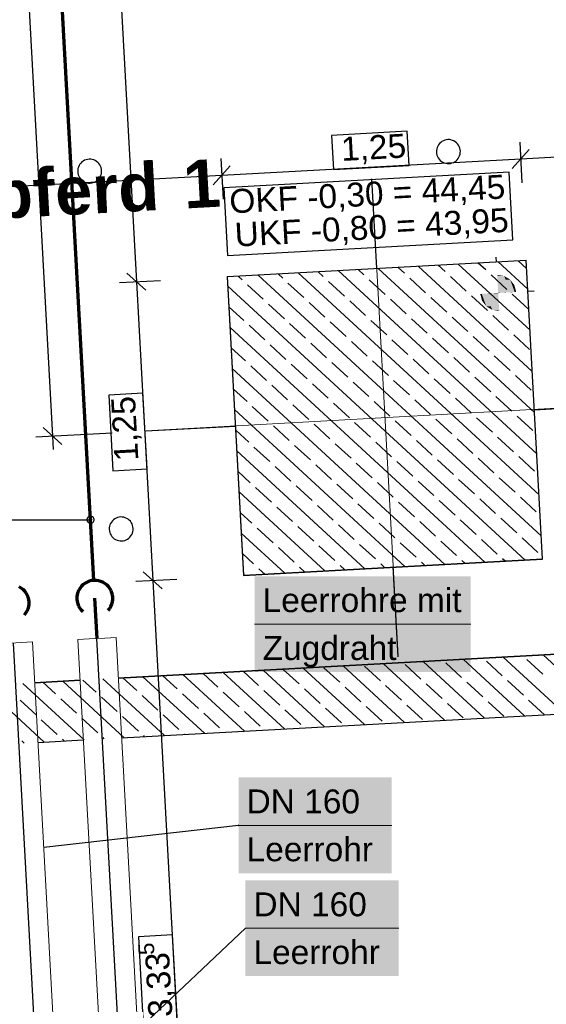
# Model space of a CAD drawing. Extents: x -779 to 790, y -208 to 633.
# Tile 130 of 232: x -186 to -142, y 259 to 341. Entities that reach past the tile are written whole.
import ezdxf
from ezdxf.lldxf.tags import DXFTag

# ---------------------------------------------------------------- set-up
doc = ezdxf.new("R2010")
doc.units = 0
doc.layers.get('0').update_dxf_attribs({"lineweight": 25})
for name, color, linetype, lineweight, true_color in [('01 Höhen im Gebäude - Basis', 7, 'Continuous', 25, 0x848484), ('01 Höhen im Gebäude - Basis-gefuellt', 7, 'Continuous', 35, 0xfefefe), ('01AFU Allgemein Bemaßung-A07F5V4RWF', 7, 'Continuous', 25, 0x848484), ('02 Raster Bemaßung', 7, 'Continuous', 25, 0x848484), ('02 Raster Gebäude-A07F5V4QWF', 7, 'Continuous', 25, 0x848484), ('20 Fundament-A07F5V4OWF', 7, 'Continuous', 25, 0x848484), ('20 Magerbeton Bohrungen', 7, 'Continuous', 25, 0x848484), ('20 Räume Innen', 9, 'Continuous', 25, 0x808080), ('20 Wasserbecken', 7, 'Continuous', 25, 0x848484), ('ELT Leerrohre', 1, 'Continuous', 35, 0xff0000), ('S_Mass', 150, 'Continuous', 25, 0x007fff), ('S_Schmutzwasser_Grundleitung', 7, 'Continuous', 70, 0x7f5f00), ('X_Mass', 150, 'Continuous', 25, 0x007fff)]:
    doc.layers.add(name, color=color, linetype=linetype, lineweight=lineweight, true_color=true_color)
doc.layers.add('02 Raster Gebäude-A07F5V53WF', color=7, linetype='Continuous', lineweight=13)
doc.styles.get("Standard").update_dxf_attribs({"font": 'arial.ttf'})
tags = doc.linetypes.add('Strichlinie eng', pattern=[0.115, 0.075, -0.04]).pattern_tags.tags
tags[6:7] = [DXFTag(74, 4), DXFTag(75, 0), DXFTag(340, '0'), DXFTag(46, 1.0), DXFTag(50, 0.0), DXFTag(44, 0.0), DXFTag(45, 0.0)]
tags[4:5] = [DXFTag(74, 4), DXFTag(75, 0), DXFTag(340, '0'), DXFTag(46, 1.0), DXFTag(50, 0.0), DXFTag(44, 0.0), DXFTag(45, 0.0)]
tags = doc.linetypes.add('Strichpunkt', pattern=[1, 0.5, -0.25, 0, -0.25]).pattern_tags.tags
tags[10:11] = [DXFTag(74, 4), DXFTag(75, 0), DXFTag(340, '0'), DXFTag(46, 1.0), DXFTag(50, 0.0), DXFTag(44, 0.0), DXFTag(45, 0.0)]
tags[8:9] = [DXFTag(74, 4), DXFTag(75, 0), DXFTag(340, '0'), DXFTag(46, 1.0), DXFTag(50, 0.0), DXFTag(44, 0.0), DXFTag(45, 0.0)]
tags[6:7] = [DXFTag(74, 4), DXFTag(75, 0), DXFTag(340, '0'), DXFTag(46, 1.0), DXFTag(50, 0.0), DXFTag(44, 0.0), DXFTag(45, 0.0)]
tags[4:5] = [DXFTag(74, 4), DXFTag(75, 0), DXFTag(340, '0'), DXFTag(46, 1.0), DXFTag(50, 0.0), DXFTag(44, 0.0), DXFTag(45, 0.0)]
tags = doc.linetypes.add('STRICHPUNKT2', pattern=[12.7, 6.35, -3.175, 0, -3.175]).pattern_tags.tags
tags[10:11] = [DXFTag(74, 4), DXFTag(75, 0), DXFTag(340, '0'), DXFTag(46, 0.0), DXFTag(50, 0.0), DXFTag(44, 0.0), DXFTag(45, 0.0)]
tags[8:9] = [DXFTag(74, 4), DXFTag(75, 0), DXFTag(340, '0'), DXFTag(46, 0.0), DXFTag(50, 0.0), DXFTag(44, 0.0), DXFTag(45, 0.0)]
tags[6:7] = [DXFTag(74, 4), DXFTag(75, 0), DXFTag(340, '0'), DXFTag(46, 0.0), DXFTag(50, 0.0), DXFTag(44, 0.0), DXFTag(45, 0.0)]
tags[4:5] = [DXFTag(74, 4), DXFTag(75, 0), DXFTag(340, '0'), DXFTag(46, 0.0), DXFTag(50, 0.0), DXFTag(44, 0.0), DXFTag(45, 0.0)]
tags = doc.linetypes.add('Wipeout_Contour-A07F5V4SWF', pattern=[1, 0, -1]).pattern_tags.tags
tags[6:7] = [DXFTag(74, 4), DXFTag(75, 0), DXFTag(340, '0'), DXFTag(46, 1.0), DXFTag(50, 0.0), DXFTag(44, 0.0), DXFTag(45, 0.0)]
tags[4:5] = [DXFTag(74, 4), DXFTag(75, 0), DXFTag(340, '0'), DXFTag(46, 1.0), DXFTag(50, 0.0), DXFTag(44, 0.0), DXFTag(45, 0.0)]

# ---------------------------------------------------------------- blocks, each defined once
blk = doc.blocks.new('Referenz-A07F5V4VWF', base_point=(-401.415, -176.34))
at = {"color": 0, "linetype": 'ByBlock', "lineweight": -2, "ltscale": 12.5}
for p, q in [((-168.513, 319.598), (-168.524, 319.597)), ((-168.524, 319.597), (-167.158, 294.63)), ((-167.158, 294.63), (-142.192, 295.996)), ((-142.192, 295.996), (-142.194, 296.027)), ((-177.627, 286.044), (-133.893, 288.437)), ((-133.893, 288.437), (-177.627, 286.044)), ((-140.955, 288.051), (-177.627, 286.044)), ((-184.608, 285.662), (-180.823, 285.869)), ((-180.823, 285.869), (-184.608, 285.662)), ((-180.823, 285.869), (-184.608, 285.662)), ((-177.353, 281.051), (-135.688, 283.331)), ((-184.333, 280.669), (-180.548, 280.876))]:
    blk.add_line(p, q, dxfattribs=at)
at = {"layer": '01 Höhen im Gebäude - Basis', "color": 0, "linetype": 'Wipeout_Contour-A07F5V4SWF', "lineweight": -2, "ltscale": 1.625}
for p, q in [((-144.996, 328.337), (-168.822, 327.033)), ((-144.687, 322.688), (-144.996, 328.337)), ((-168.822, 327.033), (-168.513, 321.384)), ((-168.513, 321.384), (-144.687, 322.688))]:
    blk.add_line(p, q, dxfattribs=at)
at = {"layer": '01 Höhen im Gebäude - Basis', "color": 0, "lineweight": -2}
for p, q in [((-146.042, 320.854), (-146.063, 321.238)), ((-143.409, 318.379), (-142.903, 318.406))]:
    blk.add_line(p, q, dxfattribs=at)
at = {"layer": '01 Höhen im Gebäude - Basis-gefuellt', "color": 0}
for points in [[(-145.959, 319.737), (-145.981, 319.737), (-145.981, 319.74)], [(-145.899, 318.242), (-145.959, 319.737), (-145.981, 319.737)], [(-145.345, 318.273), (-145.9, 318.273), (-145.959, 319.737)], [(-145.401, 319.658), (-145.926, 319.658), (-145.959, 319.737)], [(-145.345, 318.273), (-145.401, 319.658), (-145.926, 319.658)], [(-144.855, 318.299), (-145.346, 318.299), (-145.401, 319.658)], [(-144.898, 319.359), (-145.281, 319.359), (-145.401, 319.658)], [(-144.855, 318.299), (-144.898, 319.359), (-145.281, 319.359)], [(-144.523, 318.318), (-144.855, 318.318), (-144.898, 319.359)], [(-144.546, 318.891), (-144.729, 318.891), (-144.898, 319.359)], [(-144.523, 318.318), (-144.546, 318.891), (-144.729, 318.891)], [(-144.401, 318.324), (-144.523, 318.324), (-144.546, 318.891)], [(-147.274, 318.16), (-147.397, 318.16), (-147.275, 318.167)], [(-147.251, 317.593), (-147.274, 318.16), (-147.397, 318.16)], [(-146.942, 318.167), (-147.275, 318.167), (-146.943, 318.185)], [(-147.068, 317.593), (-147.251, 317.593), (-147.275, 318.167)], [(-146.9, 317.125), (-146.942, 318.167), (-147.275, 318.167)], [(-146.451, 318.185), (-146.943, 318.185), (-146.452, 318.212)], [(-146.516, 317.125), (-146.9, 317.125), (-146.943, 318.185)], [(-146.396, 316.827), (-146.451, 318.185), (-146.943, 318.185)], [(-145.898, 318.212), (-146.452, 318.212), (-145.899, 318.242)], [(-145.872, 316.827), (-146.396, 316.827), (-146.452, 318.212)], [(-145.838, 316.747), (-145.898, 318.212), (-146.452, 318.212)], [(-145.899, 318.242), (-145.345, 318.273), (-145.9, 318.273)], [(-145.817, 316.747), (-145.838, 316.747), (-145.899, 318.242)], [(-145.345, 318.273), (-144.855, 318.299), (-145.346, 318.299)], [(-144.855, 318.299), (-144.523, 318.318), (-144.855, 318.318)], [(-144.523, 318.318), (-144.401, 318.324), (-144.523, 318.324)], [(-146.9, 317.125), (-147.068, 317.593), (-147.251, 317.593)], [(-146.396, 316.827), (-146.516, 317.125), (-146.9, 317.125)], [(-145.838, 316.747), (-145.872, 316.827), (-146.396, 316.827)], [(-145.817, 316.744), (-145.817, 316.747), (-145.838, 316.747)]]:
    blk.add_solid(points, dxfattribs=at)
at = {"layer": '01AFU Allgemein Bemaßung-A07F5V4RWF', "color": 0, "lineweight": -2}
for p, q in [((-180.453, 398.509), (-176.113, 319.182)), ((-85.06, 332.663), (-144.022, 329.437)), ((-144.73, 328.647), (-143.314, 330.227)), ((-144.099, 330.841), (-143.913, 327.44)), ((-169.065, 329.475), (-168.879, 326.074)), ((-144.022, 329.437), (-168.988, 328.071)), ((-169.696, 327.281), (-168.28, 328.861)), ((-168.988, 328.071), (-213.805, 325.619)), ((-175.323, 318.474), (-176.903, 319.89)), ((-177.517, 319.105), (-174.116, 319.291)), ((-176.113, 319.182), (-174.747, 294.215)), ((-173.957, 293.507), (-175.537, 294.923)), ((-176.151, 294.138), (-172.749, 294.324)), ((-174.747, 294.215), (-171.101, 227.584))]:
    blk.add_line(p, q, dxfattribs=at)
at = {"layer": '01AFU Allgemein Bemaßung-A07F5V4RWF', "color": 0, "linetype": 'Wipeout_Contour-A07F5V4SWF', "lineweight": -2, "ltscale": 1.625}
for p, q in [((-153.497, 331.752), (-159.822, 331.406)), ((-153.341, 328.899), (-153.497, 331.752)), ((-159.822, 331.406), (-159.666, 328.552)), ((-159.666, 328.552), (-153.341, 328.899)), ((-175.574, 309.862), (-178.428, 309.706)), ((-178.428, 309.706), (-178.081, 303.381)), ((-175.228, 303.538), (-175.574, 309.862)), ((-178.081, 303.381), (-175.228, 303.538)), ((-173.097, 264.579), (-175.95, 264.423)), ((-175.95, 264.423), (-175.547, 257.067)), ((-172.694, 257.223), (-173.097, 264.579))]:
    blk.add_line(p, q, dxfattribs=at)
at = {"layer": '02 Raster Bemaßung', "color": 0, "lineweight": -2}
for p, q in [((-188.474, 404.08), (-183.123, 306.277)), ((-184.527, 306.201), (-178.13, 306.551)), ((-183.913, 306.985), (-182.333, 305.569)), ((-183.123, 306.277), (-183.061, 305.154))]:
    blk.add_line(p, q, dxfattribs=at)
at = {"layer": '02 Raster Gebäude-A07F5V4QWF', "color": 0, "linetype": 'Strichpunkt', "lineweight": -2, "ltscale": 0.405}
for p, q in [((-156.043, 320.307), (-156.451, 327.769)), ((-142.867, 308.48), (-135.385, 308.889)), ((-175.331, 306.704), (-167.83, 307.114)), ((-154.265, 287.824), (-154.677, 295.344))]:
    blk.add_line(p, q, dxfattribs=at)
at = {"layer": '20 Fundament-A07F5V4OWF', "color": 0, "lineweight": -2}
for p, q in [((-157.113, 319.749), (-157.597, 320.195)), ((-142.862, 308.24), (-155.926, 320.287)), ((-153.721, 319.886), (-154.255, 320.378)), ((-143.05, 311.679), (-152.583, 320.469)), ((-150.329, 320.024), (-150.912, 320.561)), ((-143.238, 315.117), (-149.241, 320.652)), ((-146.938, 320.161), (-147.57, 320.744)), ((-143.427, 318.556), (-145.898, 320.835)), ((-143.546, 320.298), (-144.227, 320.927)), ((-168.513, 319.598), (-168.524, 319.597)), ((-168.524, 319.597), (-167.158, 294.63)), ((-167.288, 319.337), (-167.624, 319.646)), ((-142.298, 297.925), (-165.953, 319.738)), ((-163.897, 319.474), (-164.282, 319.829)), ((-142.486, 301.363), (-162.611, 319.921)), ((-160.505, 319.611), (-160.939, 320.012)), ((-142.674, 304.802), (-159.268, 320.104)), ((-151.957, 318.259), (-153.28, 319.479)), ((-148.565, 318.396), (-149.888, 319.617)), ((-145.173, 318.534), (-146.497, 319.754)), ((-143.66, 295.916), (-168.481, 318.804)), ((-165.524, 317.709), (-166.847, 318.93)), ((-162.132, 317.847), (-163.455, 319.067)), ((-158.74, 317.984), (-160.064, 319.205)), ((-155.348, 318.122), (-156.672, 319.342)), ((-153.584, 316.494), (-154.907, 317.715)), ((-150.192, 316.632), (-151.516, 317.852)), ((-146.8, 316.769), (-148.124, 317.99)), ((-143.409, 316.907), (-144.732, 318.127)), ((-167.151, 315.945), (-168.387, 317.084)), ((-163.759, 316.082), (-165.083, 317.303)), ((-160.367, 316.22), (-161.691, 317.44)), ((-156.976, 316.357), (-158.299, 317.577)), ((-151.819, 314.867), (-153.143, 316.088)), ((-148.427, 315.005), (-149.751, 316.225)), ((-145.036, 315.142), (-146.359, 316.363)), ((-147.002, 295.733), (-168.293, 315.365)), ((-165.386, 314.318), (-166.71, 315.538)), ((-161.995, 314.455), (-163.318, 315.675)), ((-158.603, 314.592), (-159.926, 315.813)), ((-155.211, 314.73), (-156.534, 315.95)), ((-150.055, 313.24), (-151.378, 314.461)), ((-146.663, 313.378), (-147.986, 314.598)), ((-143.271, 313.515), (-144.595, 314.735)), ((-167.014, 312.553), (-168.199, 313.646)), ((-163.622, 312.69), (-164.945, 313.911)), ((-160.23, 312.828), (-161.553, 314.048)), ((-156.838, 312.965), (-158.162, 314.186)), ((-153.446, 313.103), (-154.77, 314.323)), ((-148.29, 311.613), (-149.614, 312.833)), ((-144.898, 311.75), (-146.222, 312.971)), ((-165.249, 310.926), (-166.572, 312.146)), ((-161.857, 311.063), (-163.181, 312.284)), ((-158.465, 311.201), (-159.789, 312.421)), ((-155.074, 311.338), (-156.397, 312.558)), ((-151.682, 311.476), (-153.005, 312.696)), ((-150.345, 295.55), (-168.104, 311.926)), ((-146.525, 309.986), (-147.849, 311.206)), ((-143.134, 310.123), (-144.457, 311.344)), ((-163.484, 309.299), (-164.808, 310.519)), ((-160.093, 309.436), (-161.416, 310.656)), ((-156.701, 309.574), (-158.024, 310.794)), ((-153.309, 309.711), (-154.632, 310.931)), ((-149.917, 309.848), (-151.241, 311.069)), ((-166.876, 309.161), (-168.01, 310.207)), ((-144.761, 308.359), (-146.084, 309.579)), ((-165.111, 307.534), (-166.435, 308.754)), ((-161.72, 307.672), (-163.043, 308.892)), ((-158.328, 307.809), (-159.651, 309.029)), ((-154.936, 307.946), (-156.26, 309.167)), ((-151.544, 308.084), (-152.868, 309.304)), ((-148.153, 308.221), (-149.476, 309.442)), ((-153.687, 295.367), (-167.916, 308.488)), ((-142.996, 306.731), (-144.32, 307.952)), ((-163.347, 305.907), (-164.67, 307.127)), ((-159.955, 306.044), (-161.279, 307.265)), ((-156.563, 306.182), (-157.887, 307.402)), ((-153.172, 306.319), (-154.495, 307.54)), ((-149.78, 306.457), (-151.103, 307.677)), ((-146.388, 306.594), (-147.711, 307.814)), ((-166.739, 305.77), (-167.822, 306.769)), ((-144.623, 304.967), (-145.947, 306.187)), ((-164.974, 304.142), (-166.298, 305.363)), ((-161.582, 304.28), (-162.906, 305.5)), ((-158.191, 304.417), (-159.514, 305.638)), ((-154.799, 304.555), (-156.122, 305.775)), ((-151.407, 304.692), (-152.73, 305.912)), ((-148.015, 304.829), (-149.339, 306.05)), ((-157.03, 295.184), (-167.728, 305.049)), ((-142.859, 303.34), (-144.182, 304.56)), ((-163.209, 302.515), (-164.533, 303.736)), ((-159.818, 302.653), (-161.141, 303.873)), ((-156.426, 302.79), (-157.749, 304.01)), ((-153.034, 302.927), (-154.358, 304.148)), ((-149.642, 303.065), (-150.966, 304.285)), ((-146.251, 303.202), (-147.574, 304.423)), ((-166.601, 302.378), (-167.634, 303.33)), ((-161.445, 300.888), (-162.768, 302.108)), ((-158.053, 301.025), (-159.377, 302.246)), ((-154.661, 301.163), (-155.985, 302.383)), ((-151.27, 301.3), (-152.593, 302.521)), ((-147.878, 301.438), (-149.201, 302.658)), ((-144.486, 301.575), (-145.809, 302.795)), ((-160.372, 295.001), (-167.54, 301.611)), ((-164.837, 300.751), (-166.16, 301.971)), ((-159.68, 299.261), (-161.004, 300.481)), ((-156.289, 299.398), (-157.612, 300.619)), ((-152.897, 299.536), (-154.22, 300.756)), ((-149.505, 299.673), (-150.828, 300.893)), ((-146.113, 299.81), (-147.437, 301.031)), ((-142.721, 299.948), (-144.045, 301.168)), ((-166.464, 298.986), (-167.446, 299.892)), ((-163.072, 299.123), (-164.396, 300.344)), ((-157.916, 297.634), (-159.239, 298.854)), ((-154.524, 297.771), (-155.847, 298.991)), ((-151.132, 297.908), (-152.456, 299.129)), ((-147.74, 298.046), (-149.064, 299.266)), ((-144.349, 298.183), (-145.672, 299.404)), ((-163.715, 294.818), (-167.352, 298.172)), ((-164.699, 297.359), (-166.023, 298.579)), ((-161.307, 297.496), (-162.631, 298.717)), ((-156.151, 296.006), (-157.475, 297.227)), ((-152.759, 296.144), (-154.083, 297.364)), ((-149.368, 296.281), (-150.691, 297.502)), ((-145.976, 296.419), (-147.299, 297.639)), ((-142.584, 296.556), (-143.907, 297.776)), ((-166.326, 295.594), (-167.258, 296.453)), ((-162.935, 295.732), (-164.258, 296.952)), ((-159.543, 295.869), (-160.866, 297.089)), ((-167.158, 294.63), (-142.192, 295.996)), ((-155.358, 295.275), (-155.71, 295.6)), ((-152.016, 295.458), (-152.318, 295.737)), ((-148.674, 295.641), (-148.926, 295.874)), ((-145.331, 295.824), (-145.535, 296.012)), ((-142.192, 295.996), (-142.194, 296.027)), ((-167.057, 294.635), (-167.164, 294.734)), ((-165.386, 294.727), (-165.885, 295.187)), ((-162.043, 294.91), (-162.494, 295.325)), ((-158.701, 295.093), (-159.102, 295.462))]:
    blk.add_line(p, q, dxfattribs=at)
at = {"layer": '20 Magerbeton Bohrungen', "color": 0, "lineweight": -2}
for p, q in [((-150.595, 330.904), (-150.701, 330.827)), ((-150.48, 330.966), (-150.595, 330.904)), ((-150.358, 331.013), (-150.48, 330.966)), ((-150.231, 331.044), (-150.358, 331.013)), ((-150.101, 331.058), (-150.231, 331.044)), ((-149.97, 331.054), (-150.101, 331.058)), ((-149.841, 331.034), (-149.97, 331.054)), ((-149.715, 330.997), (-149.841, 331.034)), ((-149.595, 330.944), (-149.715, 330.997)), ((-149.484, 330.876), (-149.595, 330.944)), ((-149.382, 330.794), (-149.484, 330.876)), ((-151.056, 330.149), (-151.059, 330.018)), ((-151.036, 330.278), (-151.056, 330.149)), ((-150.999, 330.403), (-151.036, 330.278)), ((-150.946, 330.523), (-150.999, 330.403)), ((-150.878, 330.635), (-150.946, 330.523)), ((-150.795, 330.736), (-150.878, 330.635)), ((-150.701, 330.827), (-150.795, 330.736)), ((-149.292, 330.699), (-149.382, 330.794)), ((-149.215, 330.593), (-149.292, 330.699)), ((-149.152, 330.478), (-149.215, 330.593)), ((-149.105, 330.356), (-149.152, 330.478)), ((-149.075, 330.229), (-149.105, 330.356)), ((-149.061, 330.099), (-149.075, 330.229)), ((-149.064, 329.968), (-149.061, 330.099)), ((-180.554, 329.264), (-180.66, 329.187)), ((-180.439, 329.327), (-180.554, 329.264)), ((-180.317, 329.374), (-180.439, 329.327)), ((-180.19, 329.405), (-180.317, 329.374)), ((-180.06, 329.418), (-180.19, 329.405)), ((-179.929, 329.415), (-180.06, 329.418)), ((-179.8, 329.395), (-179.929, 329.415)), ((-179.674, 329.358), (-179.8, 329.395)), ((-179.555, 329.305), (-179.674, 329.358)), ((-179.443, 329.237), (-179.555, 329.305)), ((-179.341, 329.154), (-179.443, 329.237)), ((-151.059, 330.018), (-151.046, 329.888)), ((-151.046, 329.888), (-151.015, 329.761)), ((-151.015, 329.761), (-150.968, 329.639)), ((-150.968, 329.639), (-150.905, 329.524)), ((-150.905, 329.524), (-150.828, 329.418)), ((-150.828, 329.418), (-150.738, 329.323)), ((-150.738, 329.323), (-150.636, 329.241)), ((-150.636, 329.241), (-150.525, 329.173)), ((-149.525, 329.213), (-149.42, 329.29)), ((-149.42, 329.29), (-149.325, 329.38)), ((-149.325, 329.38), (-149.243, 329.482)), ((-149.243, 329.482), (-149.174, 329.594)), ((-149.174, 329.594), (-149.121, 329.713)), ((-149.121, 329.713), (-149.084, 329.839)), ((-149.084, 329.839), (-149.064, 329.968)), ((-181.015, 328.509), (-181.018, 328.379)), ((-180.995, 328.639), (-181.015, 328.509)), ((-180.958, 328.764), (-180.995, 328.639)), ((-180.905, 328.884), (-180.958, 328.764)), ((-180.837, 328.995), (-180.905, 328.884)), ((-180.754, 329.097), (-180.837, 328.995)), ((-180.66, 329.187), (-180.754, 329.097)), ((-179.251, 329.06), (-179.341, 329.154)), ((-179.174, 328.954), (-179.251, 329.06)), ((-179.111, 328.839), (-179.174, 328.954)), ((-179.064, 328.717), (-179.111, 328.839)), ((-179.034, 328.59), (-179.064, 328.717)), ((-179.02, 328.46), (-179.034, 328.59)), ((-179.023, 328.329), (-179.02, 328.46)), ((-150.525, 329.173), (-150.405, 329.12)), ((-150.405, 329.12), (-150.28, 329.083)), ((-150.28, 329.083), (-150.15, 329.062)), ((-150.15, 329.062), (-150.02, 329.059)), ((-150.02, 329.059), (-149.889, 329.073)), ((-149.889, 329.073), (-149.762, 329.104)), ((-149.762, 329.104), (-149.64, 329.151)), ((-149.64, 329.151), (-149.525, 329.213)), ((-181.018, 328.379), (-181.005, 328.249)), ((-181.005, 328.249), (-180.974, 328.121)), ((-180.974, 328.121), (-180.927, 327.999)), ((-180.927, 327.999), (-180.864, 327.884)), ((-180.864, 327.884), (-180.787, 327.779)), ((-180.787, 327.779), (-180.697, 327.684)), ((-180.697, 327.684), (-180.595, 327.602)), ((-180.595, 327.602), (-180.484, 327.533)), ((-179.599, 327.511), (-179.484, 327.574)), ((-179.484, 327.574), (-179.379, 327.651)), ((-179.379, 327.651), (-179.284, 327.741)), ((-179.284, 327.741), (-179.202, 327.843)), ((-179.202, 327.843), (-179.133, 327.955)), ((-179.133, 327.955), (-179.08, 328.074)), ((-179.08, 328.074), (-179.043, 328.2)), ((-179.043, 328.2), (-179.023, 328.329)), ((-180.484, 327.533), (-180.364, 327.48)), ((-180.364, 327.48), (-180.239, 327.443)), ((-180.239, 327.443), (-180.109, 327.423)), ((-180.109, 327.423), (-179.979, 327.42)), ((-179.979, 327.42), (-179.849, 327.434)), ((-179.849, 327.434), (-179.721, 327.464)), ((-179.721, 327.464), (-179.599, 327.511)), ((-178.326, 298.859), (-178.363, 298.734)), ((-178.272, 298.979), (-178.326, 298.859)), ((-178.204, 299.091), (-178.272, 298.979)), ((-178.122, 299.192), (-178.204, 299.091)), ((-178.027, 299.283), (-178.122, 299.192)), ((-177.922, 299.36), (-178.027, 299.283)), ((-177.807, 299.422), (-177.922, 299.36)), ((-177.685, 299.469), (-177.807, 299.422)), ((-177.557, 299.5), (-177.685, 299.469)), ((-177.427, 299.514), (-177.557, 299.5)), ((-177.297, 299.51), (-177.427, 299.514)), ((-177.167, 299.49), (-177.297, 299.51)), ((-177.042, 299.453), (-177.167, 299.49)), ((-176.922, 299.4), (-177.042, 299.453)), ((-176.811, 299.332), (-176.922, 299.4)), ((-176.709, 299.25), (-176.811, 299.332)), ((-176.619, 299.155), (-176.709, 299.25)), ((-176.542, 299.049), (-176.619, 299.155)), ((-176.479, 298.934), (-176.542, 299.049)), ((-176.432, 298.812), (-176.479, 298.934)), ((-176.401, 298.685), (-176.432, 298.812)), ((-178.383, 298.605), (-178.386, 298.474)), ((-178.386, 298.474), (-178.372, 298.344)), ((-178.363, 298.734), (-178.383, 298.605)), ((-178.372, 298.344), (-178.342, 298.217)), ((-178.342, 298.217), (-178.295, 298.095)), ((-178.295, 298.095), (-178.232, 297.98)), ((-178.232, 297.98), (-178.155, 297.874)), ((-176.569, 297.938), (-176.501, 298.05)), ((-176.501, 298.05), (-176.448, 298.169)), ((-176.448, 298.169), (-176.411, 298.295)), ((-176.411, 298.295), (-176.391, 298.424)), ((-176.387, 298.555), (-176.401, 298.685)), ((-176.391, 298.424), (-176.387, 298.555)), ((-178.155, 297.874), (-178.065, 297.779)), ((-178.065, 297.779), (-177.963, 297.697)), ((-177.963, 297.697), (-177.851, 297.629)), ((-177.851, 297.629), (-177.732, 297.576)), ((-177.732, 297.576), (-177.606, 297.539)), ((-177.606, 297.539), (-177.477, 297.518)), ((-177.477, 297.518), (-177.346, 297.515)), ((-177.346, 297.515), (-177.216, 297.529)), ((-177.216, 297.529), (-177.089, 297.56)), ((-177.089, 297.56), (-176.967, 297.607)), ((-176.967, 297.607), (-176.852, 297.669)), ((-176.852, 297.669), (-176.746, 297.746)), ((-176.746, 297.746), (-176.652, 297.836)), ((-176.652, 297.836), (-176.569, 297.938))]:
    blk.add_line(p, q, dxfattribs=at)
at = {"layer": '20 Wasserbecken', "color": 0, "linetype": 'Strichlinie eng', "lineweight": -2, "ltscale": 0.21125}
for p, q in [((-177.627, 286.044), (-133.893, 288.437)), ((-184.608, 285.662), (-180.823, 285.869))]:
    blk.add_line(p, q, dxfattribs=at)
at = {"layer": '20 Wasserbecken', "color": 0, "lineweight": -2}
for p, q in [((-133.893, 288.437), (-177.627, 286.044)), ((-150.385, 282.526), (-155.512, 287.254)), ((-147.042, 282.709), (-152.169, 287.437)), ((-148.955, 286.106), (-150.279, 287.326)), ((-143.7, 282.892), (-148.827, 287.62)), ((-145.564, 286.243), (-146.887, 287.464)), ((-140.357, 283.075), (-145.484, 287.803)), ((-142.172, 286.381), (-143.495, 287.601)), ((-137.015, 283.258), (-142.142, 287.986)), ((-169.306, 285.281), (-170.553, 286.431)), ((-163.755, 281.795), (-168.881, 286.523)), ((-165.914, 285.419), (-167.21, 286.614)), ((-160.412, 281.978), (-165.539, 286.705)), ((-162.522, 285.556), (-163.846, 286.777)), ((-157.07, 282.161), (-162.197, 286.888)), ((-159.131, 285.694), (-160.454, 286.914)), ((-153.727, 282.344), (-158.854, 287.071)), ((-155.739, 285.831), (-157.062, 287.052)), ((-152.347, 285.969), (-153.671, 287.189)), ((-180.467, 280.88), (-185.594, 285.608)), ((-180.823, 285.869), (-184.608, 285.662)), ((-182.873, 284.732), (-183.922, 285.7)), ((-177.124, 281.063), (-182.251, 285.791)), ((-179.481, 284.869), (-180.58, 285.882)), ((-173.782, 281.246), (-178.909, 285.974)), ((-176.09, 285.007), (-177.238, 286.065)), ((-170.44, 281.429), (-175.566, 286.157)), ((-172.698, 285.144), (-173.895, 286.248)), ((-167.097, 281.612), (-172.224, 286.34)), ((-147.191, 284.479), (-148.514, 285.699)), ((-143.799, 284.616), (-145.122, 285.837)), ((-183.809, 280.698), (-188.936, 285.425)), ((-167.541, 283.654), (-168.865, 284.875)), ((-164.15, 283.792), (-165.473, 285.012)), ((-160.758, 283.929), (-162.081, 285.15)), ((-157.366, 284.067), (-158.69, 285.287)), ((-153.974, 284.204), (-155.298, 285.424)), ((-150.583, 284.341), (-151.906, 285.562)), ((-184.5, 282.967), (-185.824, 284.188)), ((-181.108, 283.105), (-182.432, 284.325)), ((-177.717, 283.242), (-179.04, 284.462)), ((-174.325, 283.379), (-175.648, 284.6)), ((-170.933, 283.517), (-172.257, 284.737)), ((-145.426, 282.852), (-146.75, 284.072)), ((-142.034, 282.989), (-143.358, 284.209)), ((-177.353, 281.051), (-135.688, 283.331)), ((-165.777, 282.027), (-167.1, 283.247)), ((-162.385, 282.165), (-163.708, 283.385)), ((-158.993, 282.302), (-160.317, 283.522)), ((-155.601, 282.439), (-156.925, 283.66)), ((-152.21, 282.577), (-153.533, 283.797)), ((-148.818, 282.714), (-150.141, 283.935)), ((-182.736, 281.34), (-184.059, 282.56)), ((-179.344, 281.477), (-180.667, 282.698)), ((-175.952, 281.615), (-177.276, 282.835)), ((-172.56, 281.752), (-173.884, 282.973)), ((-169.169, 281.89), (-170.492, 283.11)), ((-185.481, 280.606), (-185.686, 280.796)), ((-184.333, 280.669), (-180.548, 280.876)), ((-182.138, 280.789), (-182.294, 280.933)), ((-178.796, 280.972), (-178.903, 281.071)), ((-175.453, 281.155), (-175.511, 281.208)), ((-172.111, 281.338), (-172.119, 281.345))]:
    blk.add_line(p, q, dxfattribs=at)
at = {"layer": '01 Höhen im Gebäude - Basis', "color": 0, "linetype": 'ByBlock', "lineweight": -2, "ltscale": 0.21125, "char_height": 2.00026, "attachment_point": 1, "rotation": 3.13197}
for s, insert in [('{\\fArial;OKF -0,30 = 44,45}', (-168.405, 326.884)), ('{\\fArial;UKF -0,80 = 43,95}', (-167.96, 324.104))]:
    blk.add_mtext(s, dxfattribs=dict(at, insert=insert))
at = {"layer": '01AFU Allgemein Bemaßung-A07F5V4RWF', "color": 0, "linetype": 'ByBlock', "lineweight": -2, "ltscale": 1.625, "attachment_point": 1}
for s, insert, char_height, rotation in [('{\\fArial;1,25}', (-159.08, 331.267), 2.00026, 3.13197), ('{\\fArial;1,25}', (-177.943, 304.123), 2.00026, 93.13197), ('{\\fArial;5}', (-175.923, 262.864), 1.32017, 93.13197), ('{\\fArial;3,33}', (-175.096, 257.637), 2.00026, 93.13197)]:
    blk.add_mtext(s, dxfattribs=dict(at, insert=insert, char_height=char_height, rotation=rotation))
blk = doc.blocks.new('Referenz-A07F5V59WF', base_point=(-759.499, -206.186))
at = {"layer": '02 Raster Gebäude-A07F5V53WF', "color": 0, "linetype": 'Continuous', "ltscale": 117.000008}
for p, q in [((-154.262, 287.851), (-156.448, 327.789)), ((-175.324, 306.727), (-135.386, 308.913))]:
    blk.add_line(p, q, dxfattribs=at)
at = {"layer": '20 Räume Innen', "color": 0, "linetype": 'Continuous', "lineweight": -2, "ltscale": 225.000015, "char_height": 3.99976, "attachment_point": 1, "rotation": 3.1327}
for s, insert in [('{\\fArial|b1|i0;Zwergflusspferd}', (-217.746, 326.802)), ('{\\fArial|b1|i0;1}', (-172.314, 329.289))]:
    blk.add_mtext(s, dxfattribs=dict(at, insert=insert))

msp = doc.modelspace()

# ---------------------------------------------------------------- linework, layer by layer
at = {"color": 8, "lineweight": 25, "true_color": 0x808080}
for p, q in [((-168.514, 319.624), (-143.552, 320.99)), ((-142.186, 296.028), (-143.552, 320.99)), ((-167.148, 294.661), (-168.514, 319.624)), ((-167.148, 294.661), (-142.186, 296.028))]:
    msp.add_line(p, q, dxfattribs=at)
at = {"layer": 'ELT Leerrohre', "color": 1, "lineweight": 13, "true_color": 0xff0000}
for p, q in [((-187.054, 288.941), (-185.731, 289.014)), ((-185.731, 289.014), (-184.795, 289.065)), ((-181.722, 233.15), (-184.795, 289.065)), ((-181.01, 289.271), (-180.074, 289.323)), ((-181.01, 289.271), (-177.937, 233.356)), ((-180.074, 289.323), (-178.75, 289.396)), ((-178.75, 289.396), (-177.815, 289.447)), ((-174.741, 233.531), (-177.815, 289.447))]:
    msp.add_line(p, q, dxfattribs=at)
at = {"layer": 'ELT Leerrohre', "color": 1, "linetype": 'STRICHPUNKT2', "lineweight": 25, "ltscale": 0.25, "true_color": 0xff0000}
for p, q in [((-183.319, 233.062), (-186.392, 288.977)), ((-176.339, 233.444), (-179.412, 289.359))]:
    msp.add_line(p, q, dxfattribs=at)
at = {"layer": 'S_Mass'}
for p, q in [((-188.99, 299.28), (-179.947, 299.28)), ((-180.245, 299.32), (-180.247, 299.28)), ((-180.247, 299.28), (-180.245, 299.241)), ((-180.237, 299.358), (-180.245, 299.32)), ((-180.245, 299.241), (-180.237, 299.203)), ((-180.224, 299.395), (-180.237, 299.358)), ((-180.237, 299.203), (-180.224, 299.166)), ((-180.207, 299.43), (-180.224, 299.395)), ((-180.224, 299.166), (-180.207, 299.13)), ((-180.185, 299.463), (-180.207, 299.43)), ((-180.207, 299.13), (-180.185, 299.098)), ((-180.159, 299.493), (-180.185, 299.463)), ((-180.185, 299.098), (-180.159, 299.068)), ((-180.13, 299.518), (-180.159, 299.493)), ((-180.159, 299.068), (-180.13, 299.042)), ((-180.097, 299.54), (-180.13, 299.518)), ((-180.13, 299.042), (-180.097, 299.021)), ((-180.062, 299.558), (-180.097, 299.54)), ((-180.097, 299.021), (-180.062, 299.003)), ((-180.025, 299.57), (-180.062, 299.558)), ((-180.062, 299.003), (-180.025, 298.991)), ((-180.046, 299.293), (-180.047, 299.28)), ((-180.047, 299.28), (-180.046, 299.267)), ((-180.044, 299.306), (-180.046, 299.293)), ((-180.046, 299.267), (-180.044, 299.255)), ((-180.04, 299.319), (-180.044, 299.306)), ((-180.044, 299.255), (-180.04, 299.242)), ((-180.034, 299.33), (-180.04, 299.319)), ((-180.04, 299.242), (-180.034, 299.23)), ((-180.027, 299.341), (-180.034, 299.33)), ((-180.034, 299.23), (-180.027, 299.22)), ((-180.018, 299.351), (-180.027, 299.341)), ((-180.027, 299.22), (-180.018, 299.21)), ((-179.986, 299.578), (-180.025, 299.57)), ((-180.025, 298.991), (-179.986, 298.983)), ((-180.008, 299.36), (-180.018, 299.351)), ((-180.018, 299.21), (-180.008, 299.201)), ((-179.997, 299.367), (-180.008, 299.36)), ((-180.008, 299.201), (-179.997, 299.194)), ((-179.985, 299.373), (-179.997, 299.367)), ((-179.997, 299.194), (-179.985, 299.188)), ((-179.947, 299.58), (-179.986, 299.578)), ((-179.986, 298.983), (-179.947, 298.98)), ((-179.973, 299.377), (-179.985, 299.373)), ((-179.985, 299.188), (-179.973, 299.184)), ((-179.96, 299.38), (-179.973, 299.377)), ((-179.973, 299.184), (-179.96, 299.181)), ((-179.947, 299.38), (-179.96, 299.38)), ((-179.96, 299.181), (-179.947, 299.18)), ((-179.908, 299.578), (-179.947, 299.58)), ((-179.934, 299.38), (-179.947, 299.38)), ((-179.947, 299.18), (-179.934, 299.181)), ((-179.947, 298.98), (-179.908, 298.983)), ((-179.921, 299.377), (-179.934, 299.38)), ((-179.934, 299.181), (-179.921, 299.184)), ((-179.909, 299.373), (-179.921, 299.377)), ((-179.921, 299.184), (-179.909, 299.188)), ((-179.897, 299.367), (-179.909, 299.373)), ((-179.909, 299.188), (-179.897, 299.194)), ((-179.87, 299.57), (-179.908, 299.578)), ((-179.908, 298.983), (-179.87, 298.991)), ((-179.886, 299.36), (-179.897, 299.367)), ((-179.897, 299.194), (-179.886, 299.201)), ((-179.877, 299.351), (-179.886, 299.36)), ((-179.886, 299.201), (-179.877, 299.21)), ((-179.868, 299.341), (-179.877, 299.351)), ((-179.877, 299.21), (-179.868, 299.22)), ((-179.832, 299.558), (-179.87, 299.57)), ((-179.87, 298.991), (-179.832, 299.003)), ((-179.861, 299.33), (-179.868, 299.341)), ((-179.868, 299.22), (-179.861, 299.23)), ((-179.855, 299.319), (-179.861, 299.33)), ((-179.861, 299.23), (-179.855, 299.242)), ((-179.851, 299.306), (-179.855, 299.319)), ((-179.855, 299.242), (-179.851, 299.255)), ((-179.848, 299.293), (-179.851, 299.306)), ((-179.851, 299.255), (-179.848, 299.267)), ((-179.847, 299.28), (-179.848, 299.293)), ((-179.848, 299.267), (-179.847, 299.28)), ((-179.797, 299.54), (-179.832, 299.558)), ((-179.832, 299.003), (-179.797, 299.021)), ((-179.765, 299.518), (-179.797, 299.54)), ((-179.797, 299.021), (-179.765, 299.042)), ((-179.735, 299.493), (-179.765, 299.518)), ((-179.765, 299.042), (-179.735, 299.068)), ((-179.709, 299.463), (-179.735, 299.493)), ((-179.735, 299.068), (-179.709, 299.098)), ((-179.687, 299.43), (-179.709, 299.463)), ((-179.709, 299.098), (-179.687, 299.13)), ((-179.67, 299.395), (-179.687, 299.43)), ((-179.687, 299.13), (-179.67, 299.166)), ((-179.657, 299.358), (-179.67, 299.395)), ((-179.67, 299.166), (-179.657, 299.203)), ((-179.65, 299.32), (-179.657, 299.358)), ((-179.657, 299.203), (-179.65, 299.241)), ((-179.647, 299.28), (-179.65, 299.32)), ((-179.65, 299.241), (-179.647, 299.28))]:
    msp.add_line(p, q, dxfattribs=at)
at = {"layer": 'S_Schmutzwasser_Grundleitung'}
for p, q in [((-179.669, 294.216), (-185.386, 398.239)), ((-180.564, 293.857), (-180.704, 293.719)), ((-180.407, 293.974), (-180.564, 293.857)), ((-180.236, 294.071), (-180.407, 293.974)), ((-180.054, 294.144), (-180.236, 294.071)), ((-179.864, 294.193), (-180.054, 294.144)), ((-179.669, 294.216), (-179.864, 294.193)), ((-179.473, 294.214), (-179.669, 294.216)), ((-179.278, 294.187), (-179.473, 294.214)), ((-179.089, 294.134), (-179.278, 294.187)), ((-178.909, 294.057), (-179.089, 294.134)), ((-178.74, 293.957), (-178.909, 294.057)), ((-178.586, 293.836), (-178.74, 293.957)), ((-178.448, 293.696), (-178.586, 293.836)), ((-185.73, 293.574), (-185.899, 293.674)), ((-185.576, 293.453), (-185.73, 293.574)), ((-185.439, 293.313), (-185.576, 293.453)), ((-185.321, 293.156), (-185.439, 293.313)), ((-185.225, 292.985), (-185.321, 293.156)), ((-181.055, 293.027), (-181.082, 292.832)), ((-181.002, 293.216), (-181.055, 293.027)), ((-180.925, 293.396), (-181.002, 293.216)), ((-180.825, 293.565), (-180.925, 293.396)), ((-180.704, 293.719), (-180.825, 293.565)), ((-178.331, 293.539), (-178.448, 293.696)), ((-178.234, 293.368), (-178.331, 293.539)), ((-178.161, 293.186), (-178.234, 293.368)), ((-178.112, 292.996), (-178.161, 293.186)), ((-185.151, 292.803), (-185.225, 292.985)), ((-185.103, 292.613), (-185.151, 292.803)), ((-185.109, 292.028), (-185.081, 292.222)), ((-185.079, 292.418), (-185.103, 292.613)), ((-185.081, 292.222), (-185.079, 292.418)), ((-181.082, 292.832), (-181.084, 292.636)), ((-181.084, 292.636), (-181.061, 292.441)), ((-181.061, 292.441), (-181.012, 292.251)), ((-181.012, 292.251), (-180.939, 292.069)), ((-179.402, 289.36), (-179.587, 292.719)), ((-178.248, 292.041), (-178.171, 292.221)), ((-178.171, 292.221), (-178.119, 292.41)), ((-178.119, 292.41), (-178.091, 292.605)), ((-178.089, 292.801), (-178.112, 292.996)), ((-178.091, 292.605), (-178.089, 292.801)), ((-185.46, 291.335), (-185.339, 291.49)), ((-185.339, 291.49), (-185.239, 291.658)), ((-185.239, 291.658), (-185.162, 291.839)), ((-185.162, 291.839), (-185.109, 292.028)), ((-180.939, 292.069), (-180.842, 291.898)), ((-180.842, 291.898), (-180.725, 291.741)), ((-180.725, 291.741), (-180.587, 291.601)), ((-178.469, 291.718), (-178.348, 291.872)), ((-178.348, 291.872), (-178.248, 292.041))]:
    msp.add_line(p, q, dxfattribs=at)
at = {"layer": 'X_Mass', "lineweight": 18}
for p, q in [((-166.242, 290.559), (-148.186, 290.559)), ((-167.581, 273.738), (-154.784, 273.738)), ((-167.007, 265.135), (-154.211, 265.135))]:
    msp.add_line(p, q, dxfattribs=at)
at = {"layer": 'X_Mass'}
for p, q in [((-167.581, 273.738), (-183.85, 271.878)), ((-167.59, 273.742), (-167.591, 273.741)), ((-167.591, 273.741), (-167.591, 273.74)), ((-167.591, 273.74), (-167.591, 273.738)), ((-167.591, 273.738), (-167.591, 273.737)), ((-167.591, 273.737), (-167.591, 273.736)), ((-167.591, 273.736), (-167.59, 273.735)), ((-167.589, 273.745), (-167.59, 273.743)), ((-167.59, 273.743), (-167.59, 273.742)), ((-167.59, 273.735), (-167.59, 273.733)), ((-167.59, 273.733), (-167.589, 273.732)), ((-167.588, 273.746), (-167.589, 273.745)), ((-167.589, 273.732), (-167.588, 273.731)), ((-167.587, 273.746), (-167.588, 273.746)), ((-167.588, 273.731), (-167.587, 273.731)), ((-167.586, 273.747), (-167.587, 273.746)), ((-167.587, 273.731), (-167.586, 273.73)), ((-167.585, 273.748), (-167.586, 273.747)), ((-167.586, 273.73), (-167.585, 273.729)), ((-167.583, 273.748), (-167.585, 273.748)), ((-167.585, 273.729), (-167.583, 273.729)), ((-167.582, 273.748), (-167.583, 273.748)), ((-167.583, 273.729), (-167.582, 273.729)), ((-167.581, 273.748), (-167.582, 273.748)), ((-167.582, 273.729), (-167.581, 273.728)), ((-167.58, 273.748), (-167.581, 273.748)), ((-167.581, 273.728), (-167.58, 273.729)), ((-167.578, 273.748), (-167.58, 273.748)), ((-167.58, 273.729), (-167.578, 273.729)), ((-167.577, 273.748), (-167.578, 273.748)), ((-167.578, 273.729), (-167.577, 273.729)), ((-167.576, 273.747), (-167.577, 273.748)), ((-167.577, 273.729), (-167.576, 273.73)), ((-167.575, 273.746), (-167.576, 273.747)), ((-167.576, 273.73), (-167.575, 273.731)), ((-167.574, 273.746), (-167.575, 273.746)), ((-167.575, 273.731), (-167.574, 273.731)), ((-167.573, 273.745), (-167.574, 273.746)), ((-167.574, 273.731), (-167.573, 273.732)), ((-167.572, 273.743), (-167.573, 273.745)), ((-167.573, 273.732), (-167.572, 273.733)), ((-167.572, 273.742), (-167.572, 273.743)), ((-167.571, 273.741), (-167.572, 273.742)), ((-167.572, 273.735), (-167.571, 273.736)), ((-167.572, 273.733), (-167.572, 273.735)), ((-167.571, 273.74), (-167.571, 273.741)), ((-167.571, 273.738), (-167.571, 273.74)), ((-167.571, 273.737), (-167.571, 273.738)), ((-167.571, 273.736), (-167.571, 273.737)), ((-167.007, 265.135), (-176.011, 256.629)), ((-167.016, 265.14), (-167.017, 265.139)), ((-167.017, 265.139), (-167.017, 265.137)), ((-167.017, 265.137), (-167.017, 265.136)), ((-167.017, 265.136), (-167.017, 265.135)), ((-167.017, 265.135), (-167.017, 265.134)), ((-167.017, 265.134), (-167.017, 265.132)), ((-167.017, 265.132), (-167.017, 265.131)), ((-167.017, 265.131), (-167.016, 265.13)), ((-167.015, 265.141), (-167.016, 265.14)), ((-167.016, 265.13), (-167.015, 265.129)), ((-167.014, 265.142), (-167.015, 265.141)), ((-167.015, 265.129), (-167.014, 265.128)), ((-167.013, 265.143), (-167.014, 265.142)), ((-167.014, 265.128), (-167.013, 265.127)), ((-167.012, 265.143), (-167.013, 265.143)), ((-167.013, 265.127), (-167.012, 265.126)), ((-167.011, 265.144), (-167.012, 265.143)), ((-167.012, 265.126), (-167.011, 265.126)), ((-167.01, 265.144), (-167.011, 265.144)), ((-167.011, 265.126), (-167.01, 265.125)), ((-167.009, 265.145), (-167.01, 265.144)), ((-167.01, 265.125), (-167.009, 265.125)), ((-167.007, 265.145), (-167.009, 265.145)), ((-167.009, 265.125), (-167.007, 265.125)), ((-167.006, 265.145), (-167.007, 265.145)), ((-167.007, 265.125), (-167.006, 265.125)), ((-167.005, 265.144), (-167.006, 265.145)), ((-167.006, 265.125), (-167.005, 265.125)), ((-167.003, 265.144), (-167.005, 265.144)), ((-167.005, 265.125), (-167.003, 265.126)), ((-167.002, 265.143), (-167.003, 265.144)), ((-167.003, 265.126), (-167.002, 265.126)), ((-167.001, 265.143), (-167.002, 265.143)), ((-167.002, 265.126), (-167.001, 265.127)), ((-167, 265.142), (-167.001, 265.143)), ((-167.001, 265.127), (-167, 265.128)), ((-166.999, 265.141), (-167, 265.142)), ((-167, 265.128), (-166.999, 265.129)), ((-166.999, 265.14), (-166.999, 265.141)), ((-166.998, 265.139), (-166.999, 265.14)), ((-166.999, 265.13), (-166.998, 265.131)), ((-166.999, 265.129), (-166.999, 265.13)), ((-166.998, 265.137), (-166.998, 265.139)), ((-166.997, 265.136), (-166.998, 265.137)), ((-166.998, 265.132), (-166.997, 265.134)), ((-166.998, 265.131), (-166.998, 265.132)), ((-166.997, 265.135), (-166.997, 265.136)), ((-166.997, 265.134), (-166.997, 265.135))]:
    msp.add_line(p, q, dxfattribs=at)
at = {"layer": 'X_Mass', "color": 7, "true_color": 0xffffff}
for points in [[(-166.242, 286.559), (-148.186, 286.559), (-166.242, 294.559)], [(-148.186, 286.559), (-166.242, 294.559), (-148.186, 294.559)], [(-167.581, 269.738), (-154.784, 269.738), (-167.581, 277.738)], [(-154.784, 269.738), (-167.581, 277.738), (-154.784, 277.738)], [(-167.007, 261.135), (-154.211, 261.135), (-167.007, 269.135)], [(-154.211, 261.135), (-167.007, 269.135), (-154.211, 269.135)]]:
    msp.add_solid(points, dxfattribs=at)

# ---------------------------------------------------------------- block references
at = {"color": 8, "lineweight": 25, "ltscale": 1250, "true_color": 0x808080}
msp.add_blockref('Referenz-A07F5V59WF', (-759.499, -206.186), dxfattribs=at)
at = {"color": 8, "lineweight": 25, "ltscale": 12.5, "true_color": 0x808080}
msp.add_blockref('Referenz-A07F5V4VWF', (-401.415, -176.34), dxfattribs=at)

# ---------------------------------------------------------------- texts
at = {"layer": 'X_Mass', "char_height": 2, "attachment_point": 1}
for s, insert in [('{\\fArial;Leerrohre mit}', (-165.576, 293.559)), ('{\\fArial;Zugdraht}', (-165.576, 289.559)), ('{\\fArial;DN 160}', (-166.914, 276.738)), ('{\\fArial;Leerrohr }', (-166.914, 272.738)), ('{\\fArial;DN 160}', (-166.341, 268.135)), ('{\\fArial;Leerrohr }', (-166.341, 264.135))]:
    msp.add_mtext(s, dxfattribs=dict(at, insert=insert))

doc.saveas('drawing.dxf')
